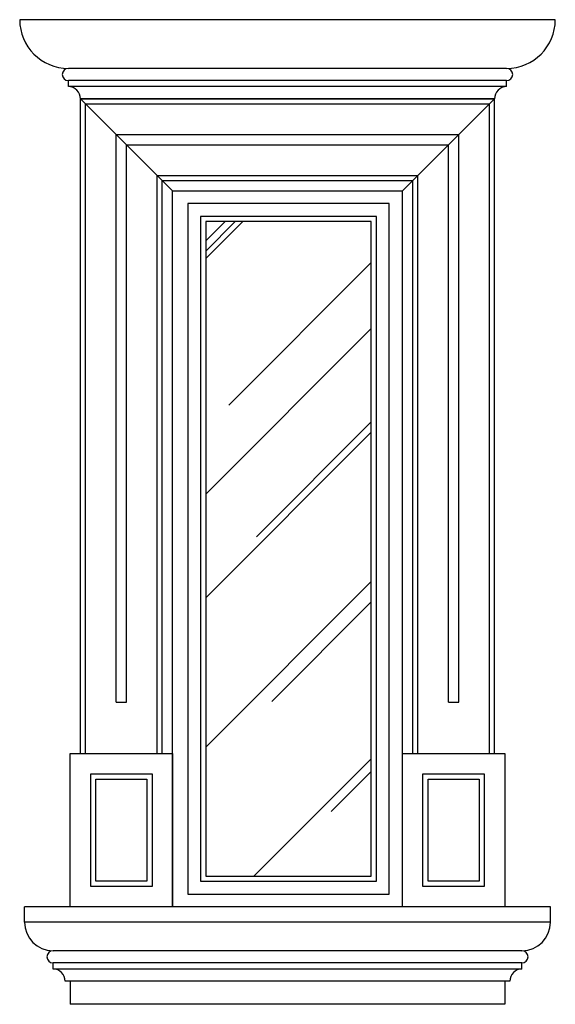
# Model space of a CAD drawing. Header units: millimetres. Extents: x 217.16 to 218.21, y 240.96 to 242.88.
import ezdxf

# ---------------------------------------------------------------- set-up
doc = ezdxf.new("R2010")
doc.units = ezdxf.units.MM
for name, color, linetype in [('ARQ', 7, 'Continuous'), ('CAN', 4, 'Continuous'), ('CANTERA', 9, 'Continuous')]:
    doc.layers.add(name, color=color, linetype=linetype)

# ---------------------------------------------------------------- blocks, each defined once
blk = doc.blocks.new('*X2')
at = {"color": 0}
for p, q in [((27.5845, 2.8358), (27.6223, 2.8736)), ((27.5845, 2.816), (27.6421, 2.8736)), ((27.5845, 2.8011), (27.657, 2.8736)), ((27.6295, 2.5145), (27.9085, 2.7935)), ((27.5845, 2.3408), (27.9085, 2.6648)), ((27.6839, 2.2571), (27.9085, 2.4817)), ((27.5845, 2.1379), (27.9085, 2.4619)), ((27.5845, 1.8458), (27.9085, 2.1698)), ((27.7136, 1.9354), (27.9085, 2.1302)), ((27.6788, 1.5936), (27.9085, 1.8233)), ((27.83, 1.72), (27.9085, 1.7986))]:
    blk.add_line(p, q, dxfattribs=at)

msp = doc.modelspace()

# ---------------------------------------------------------------- linework, layer by layer
at = {"layer": 'CAN'}
for points in [[(217.8879, 241.1752), (217.8879, 242.5252), (217.4939, 242.5252), (217.4939, 241.1752)], [(217.8629, 241.2002), (217.8629, 242.5002), (217.5189, 242.5002), (217.5189, 241.2002)], [(217.8529, 241.2102), (217.8529, 242.4902), (217.5289, 242.4902), (217.5289, 241.2102)]]:
    msp.add_lwpolyline(points, close=True, dxfattribs=at)
at = {"layer": 'CANTERA'}
for p, q in [((218.213, 242.8849), (217.1649, 242.8849)), ((218.1177, 242.7897), (217.2601, 242.7897)), ((218.1177, 242.7659), (217.2601, 242.7659)), ((217.2601, 242.754), (217.2601, 242.7659)), ((218.1177, 242.754), (217.2601, 242.754)), ((218.1177, 242.754), (218.1177, 242.7659)), ((217.2839, 242.7302), (218.0939, 242.7302)), ((218.0939, 242.7302), (217.2839, 242.7302)), ((217.2839, 241.4502), (217.2839, 242.7302)), ((217.4639, 242.5502), (217.2839, 242.7302)), ((217.2939, 242.7202), (218.0839, 242.7202)), ((217.2939, 241.4502), (217.2939, 242.7202)), ((217.9139, 242.5502), (218.0939, 242.7302)), ((218.0839, 241.4502), (218.0839, 242.7202)), ((218.0939, 241.4502), (218.0939, 242.7302)), ((217.3539, 242.6602), (218.0239, 242.6602)), ((217.3539, 241.5502), (217.3539, 242.6602)), ((218.0239, 241.5502), (218.0239, 242.6602)), ((217.3739, 241.5502), (217.3739, 242.6402)), ((217.3739, 242.6402), (218.0039, 242.6402)), ((218.0039, 241.5502), (218.0039, 242.6402)), ((217.4339, 241.4502), (217.4339, 242.5802)), ((217.4339, 242.5802), (217.9439, 242.5802)), ((217.9439, 241.4502), (217.9439, 242.5802)), ((217.4439, 241.4502), (217.4439, 242.5702)), ((217.4439, 242.5702), (217.9339, 242.5702)), ((217.9339, 241.4502), (217.9339, 242.5702)), ((217.4639, 241.1502), (217.4639, 242.5502)), ((217.4639, 242.5502), (217.9139, 242.5502)), ((217.9139, 241.4502), (217.9139, 242.5502)), ((217.3539, 241.5502), (217.3739, 241.5502)), ((218.0039, 241.5502), (218.0239, 241.5502)), ((218.2035, 241.1502), (217.1744, 241.1502)), ((217.1744, 241.1202), (217.1744, 241.1502)), ((218.2035, 241.1202), (218.2035, 241.1502)), ((218.2035, 241.1202), (217.1744, 241.1202)), ((218.1477, 241.0645), (217.2301, 241.0645)), ((218.1477, 241.0406), (217.2301, 241.0406)), ((217.2301, 241.0287), (217.2301, 241.0406)), ((218.1477, 241.0287), (218.1477, 241.0406)), ((218.1477, 241.0287), (217.2301, 241.0287)), ((218.1239, 241.0049), (217.2539, 241.0049)), ((217.2639, 241.0049), (217.2639, 240.9597)), ((218.1139, 241.0049), (218.1139, 240.9597)), ((218.1139, 240.9597), (217.2639, 240.9597))]:
    msp.add_line(p, q, dxfattribs=at)
for points in [[(217.2639, 241.1502), (217.2639, 241.4502), (217.4639, 241.4502), (217.4639, 241.1502)], [(217.9139, 241.1502), (217.9139, 241.4502), (218.1139, 241.4502), (218.1139, 241.1502)], [(217.3039, 241.1902), (217.3039, 241.4102), (217.4239, 241.4102), (217.4239, 241.1902)], [(217.9539, 241.1902), (217.9539, 241.4102), (218.0739, 241.4102), (218.0739, 241.1902)], [(217.3139, 241.2002), (217.3139, 241.4002), (217.4139, 241.4002), (217.4139, 241.2002)], [(217.9639, 241.2002), (217.9639, 241.4002), (218.0639, 241.4002), (218.0639, 241.2002)]]:
    msp.add_lwpolyline(points, close=True, dxfattribs=at)
for centre, radius, start, end in [((217.2601, 242.8849), 0.0952, 180, 270), ((218.1177, 242.8849), 0.0952, 270, 0), ((217.2601, 242.7778), 0.0119, 90, 270), ((218.1177, 242.7778), 0.0119, 270, 90), ((217.2601, 242.7302), 0.0238, 0, 90), ((218.1177, 242.7302), 0.0238, 90, 180), ((217.2301, 241.1202), 0.0557, 180, 270), ((218.1477, 241.1202), 0.0557, 270, 0), ((217.2301, 241.0525), 0.0119, 90, 270), ((218.1477, 241.0525), 0.0119, 270, 90), ((217.2301, 241.0049), 0.0238, 0, 90), ((218.1477, 241.0049), 0.0238, 90, 180)]:
    msp.add_arc(centre, radius, start, end, dxfattribs=at)

# ---------------------------------------------------------------- block references
at = {"layer": 'ARQ'}
msp.add_blockref('*X2', (189.9444, 239.6166), dxfattribs=at)

doc.saveas('drawing.dxf')
